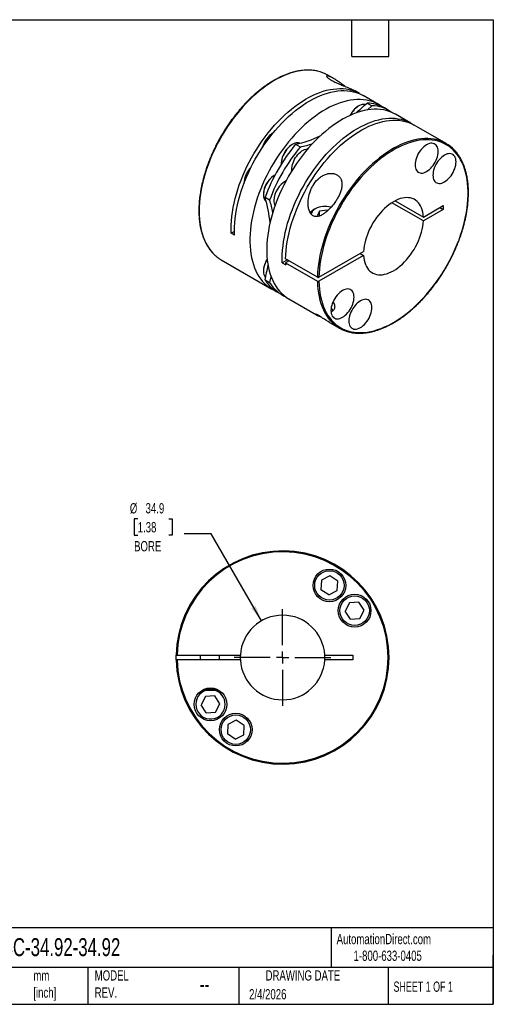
# Model space of a CAD drawing. Header units: millimetres. Extents: x 13 to 546, y 13 to 419.
# Tile 2 of 2: x 350 to 546, y 13 to 419. Entities that reach past the tile are written whole.
import ezdxf

# ---------------------------------------------------------------- set-up
doc = ezdxf.new("R2010")
doc.units = ezdxf.units.MM
doc.header["$LTSCALE"] = 2
doc.linetypes.add('SLD-Center', pattern=[19.05, 15.24, -1.27, 1.27, -1.27])
doc.linetypes.add('SLD-Solid', pattern=[0])
doc.layers.add('CENTER', color=40, linetype='SLD-Center')
doc.layers.add('DIMENSIONS', color=140, linetype='SLD-Solid', lineweight=25)
doc.layers.add('TEXT', color=140, linetype='SLD-Solid', lineweight=25)
doc.styles.add('SLDTEXTSTYLE0', font='TXT', dxfattribs={"width": 0.7})
doc.styles.add('SLDTEXTSTYLE1', font='TXT', dxfattribs={"width": 0.65})
doc.dimstyles.new('SLDDIMSTYLE2', dxfattribs={"dimtxt": 4.316016, "dimasz": 6.604, "dimexe": 0, "dimexo": 0.0625, "dimgap": 1.079004, "dimtad": 0, "dimtih": 1, "dimtoh": 1, "dimdec": 1, "dimrnd": 1e-09, "dimzin": 12, "dimdsep": 46, "dimtxsty": 'SLDTEXTSTYLE0', "dimsah": 1, "dimcen": 0, "dimadec": 0, "dimazin": 3, "dimtfac": 1, "dimtdec": 1, "dimtofl": 0, "dimtmove": 0, "dimatfit": 3, "dimfxl": 0, "dimfrac": 2, "dimtolj": 1, "dimtzin": 12, "dimarcsym": 0})

# ---------------------------------------------------------------- blocks, each defined once
blk = doc.blocks.new('_D_4')
at = {"layer": 'DIMENSIONS'}
for p, q in [((399.24, 213.12), (397.79, 213.12)), ((397.79, 213.12), (397.79, 206.27)), ((412.06, 213.12), (413.51, 213.12)), ((413.51, 213.12), (413.51, 206.27)), ((397.79, 206.27), (399.24, 206.27)), ((413.51, 206.27), (412.06, 206.27)), ((429.61, 206.86), (418.49, 206.86)), ((450.33, 170.96), (429.61, 206.86))]:
    blk.add_line(p, q, dxfattribs=at)
blk.add_solid([(450.33, 170.96), (447.91, 177.19), (446.15, 176.18)], dxfattribs=at)
at = {"layer": 'DIMENSIONS', "char_height": 4.233, "attachment_point": 1, "style": 'SLDTEXTSTYLE0'}
for s, insert in [('%%c', (395.98, 219.55)), ('34.9', (402.49, 219.55)), ('1.38', (399.24, 211.72)), ('BORE', (397.74, 203.9))]:
    blk.add_mtext(s, dxfattribs=dict(at, insert=insert))
blk = doc.blocks.new('SW_CENTERMARKSYMBOL_0')
at = {"layer": 'CENTER', "color": 0}
for p, q in [((0, 5.08), (0, 20.0025)), ((-5.08, 0), (-20.0025, 0)), ((0, 0), (-2.54, 0)), ((0, 0), (0, 2.54)), ((0, 0), (0, -2.54)), ((0, 0), (2.54, 0)), ((5.08, 0), (20.0025, 0)), ((0, -5.08), (0, -20.0025))]:
    blk.add_line(p, q, dxfattribs=at)

msp = doc.modelspace()

# ---------------------------------------------------------------- linework, layer by layer
for p, q in [((479.99, 394.9), (477.73, 396.21)), ((490.88, 388.62), (489.03, 389.68)), ((498.66, 384.13), (492.29, 387.8)), ((490.47, 383.45), (490.33, 383.37)), ((493.96, 384.7), (495.87, 383.6)), ((503.11, 381.55), (501.2, 382.66)), ((512.02, 376.41), (505.66, 380.08)), ((526.59, 368), (513.44, 375.59)), ((463.13, 367.66), (462.99, 367.58)), ((464.45, 367.66), (466.35, 366.56)), ((458.53, 359.87), (458.53, 359.7)), ((455.75, 354.88), (455.61, 354.8)), ((443.06, 351.39), (443.06, 351.33)), ((451.15, 347.08), (451.15, 346.92)), ((451.81, 345.78), (453.72, 344.68)), ((503.46, 343.08), (503.7, 342.94)), ((517.2, 336.03), (504.16, 343.56)), ((505.58, 344.37), (517.2, 337.66)), ((517.2, 337.66), (525.38, 342.39)), ((523.96, 341.57), (525.38, 340.75)), ((525.38, 342.39), (525.38, 340.75)), ((472.56, 341.04), (471.99, 340.71)), ((474.3, 340.03), (473.47, 338.23)), ((473.47, 338.23), (473.94, 337.96)), ((477.42, 340.52), (474.3, 340.03)), ((474.3, 338.06), (474.3, 340.03)), ((477.42, 340.52), (477.74, 340.33)), ((477.42, 340.04), (477.42, 340.52)), ((525.38, 340.75), (517.2, 336.03)), ((439.18, 331.73), (437.8, 330.93)), ((439.21, 330.12), (437.8, 330.93)), ((474.05, 312.76), (492.54, 323.43)), ((492.54, 321.8), (474.05, 311.12)), ((491.13, 322.62), (492.54, 321.8)), ((433.73, 320), (454.66, 307.91)), ((461.04, 319.94), (458.94, 318.73)), ((458.94, 318.73), (460.36, 317.91)), ((473.48, 312.76), (460.33, 320.35)), ((461.75, 319.53), (460.33, 318.71)), ((460.33, 318.71), (473.48, 311.12)), ((451.15, 315.51), (451.15, 315.34)), ((451.81, 311.7), (453.72, 310.59)), ((457.21, 306.44), (459.12, 305.34)), ((461.66, 303.87), (473.1, 297.27)), ((478.51, 294.14), (482.59, 291.79)), ((475.13, 187.74), (474.92, 183.84)), ((478.6, 189.51), (475.13, 187.74)), ((481.87, 187.38), (478.6, 189.51)), ((481.66, 183.49), (481.87, 187.38)), ((478.19, 181.72), (474.92, 183.84)), ((478.19, 181.72), (481.66, 183.49)), ((486.71, 178.44), (484.94, 174.97)), ((487.07, 171.7), (484.94, 174.97)), ((490.6, 178.65), (486.71, 178.44)), ((492.73, 175.38), (490.6, 178.65)), ((490.96, 171.91), (492.73, 175.38)), ((487.07, 171.7), (490.96, 171.91)), ((415.47, 156.84), (441.63, 156.84)), ((441.63, 154.84), (415.47, 154.84)), ((425.06, 156.84), (425.06, 154.84)), ((433.06, 154.84), (433.06, 156.84)), ((476.5, 156.84), (488.06, 156.84)), ((488.06, 154.84), (476.5, 154.84)), ((488.06, 156.84), (488.06, 154.84)), ((425.89, 142.34), (432.66, 142.34)), ((426.7, 142.74), (431.88, 142.74)), ((432.66, 142.34), (432.67, 142.35)), ((427.17, 139.78), (425.4, 136.3)), ((431.06, 139.98), (427.17, 139.78)), ((433.18, 136.71), (431.06, 139.98)), ((427.52, 133.03), (425.4, 136.3)), ((431.41, 133.24), (433.18, 136.71)), ((427.52, 133.03), (431.41, 133.24)), ((436.46, 128.19), (436.25, 124.3)), ((439.93, 129.96), (436.46, 128.19)), ((443.2, 127.84), (439.93, 129.96)), ((443, 123.95), (443.2, 127.84)), ((439.52, 122.18), (436.25, 124.3)), ((439.52, 122.18), (443, 123.95))]:
    msp.add_line(p, q)
at = {"flags": 128}
for points in [[(473.54, 397.84), (473.37, 397.88), (472.14, 398.1), (470.87, 398.23), (469.57, 398.27), (468.24, 398.22), (466.88, 398.08), (465.5, 397.85), (464.09, 397.54), (462.67, 397.13), (461.23, 396.64), (459.77, 396.06), (458.31, 395.4), (456.84, 394.65), (455.37, 393.82), (453.91, 392.92), (452.44, 391.93), (450.98, 390.87), (449.54, 389.74), (448.1, 388.53), (446.69, 387.26), (445.29, 385.92), (443.92, 384.52), (442.57, 383.06), (441.25, 381.55), (439.97, 379.98), (438.72, 378.37), (437.51, 376.7), (436.34, 375), (435.21, 373.26), (434.13, 371.49), (433.09, 369.68), (432.11, 367.85), (431.18, 366), (430.3, 364.13), (429.49, 362.25), (428.73, 360.36), (428.03, 358.46), (427.39, 356.56), (426.81, 354.67), (426.3, 352.78), (425.86, 350.91), (425.48, 349.05), (425.17, 347.21), (424.93, 345.4), (424.75, 343.61), (424.65, 341.86), (424.62, 340.14), (424.65, 338.46), (424.75, 336.83), (424.93, 335.24), (425.17, 333.71), (425.48, 332.23), (425.86, 330.81), (426.3, 329.45), (426.81, 328.15), (427.39, 326.92), (428.03, 325.76), (428.73, 324.67), (429.49, 323.65), (430.3, 322.72), (430.32, 322.7)], [(437.8, 330.93), (437.77, 332.61), (437.81, 334.33), (437.91, 336.08), (438.09, 337.87), (438.33, 339.68), (438.64, 341.52), (439.02, 343.38), (439.47, 345.25), (439.98, 347.14), (440.56, 349.03), (441.2, 350.93), (441.9, 352.83), (442.66, 354.72), (443.48, 356.6), (444.36, 358.47), (445.29, 360.31), (446.27, 362.14), (447.31, 363.95), (448.39, 365.72), (449.52, 367.46), (450.69, 369.16), (451.9, 370.81), (453.15, 372.43), (454.44, 373.99), (455.75, 375.51), (457.1, 376.96), (458.47, 378.36), (459.87, 379.69), (461.28, 380.97), (462.72, 382.17), (464.16, 383.3), (465.62, 384.36), (467.09, 385.34), (468.55, 386.25), (470.02, 387.07), (471.49, 387.82), (472.95, 388.48), (474.4, 389.05), (475.84, 389.55), (477.27, 389.95), (478.67, 390.26), (480.05, 390.49), (481.41, 390.63), (482.74, 390.68), (484.04, 390.64), (485.31, 390.5), (486.54, 390.28), (487.73, 389.98), (488.88, 389.58), (489.98, 389.09), (491.03, 388.52), (491.57, 388.19)], [(439.21, 330.12), (439.18, 331.81), (439.22, 333.54), (439.33, 335.3), (439.51, 337.1), (439.76, 338.93), (440.07, 340.78), (440.46, 342.65), (440.91, 344.54), (441.43, 346.43), (442.01, 348.34), (442.66, 350.25), (443.37, 352.16), (444.14, 354.06), (444.97, 355.95), (445.86, 357.83), (446.8, 359.69), (447.8, 361.53), (448.85, 363.34), (449.94, 365.12), (451.08, 366.86), (452.27, 368.57), (453.49, 370.23), (454.76, 371.85), (456.06, 373.42), (457.39, 374.93), (458.75, 376.39), (460.13, 377.78), (461.54, 379.12), (462.97, 380.38), (464.41, 381.58), (465.87, 382.7), (467.34, 383.75), (468.82, 384.73), (470.29, 385.62), (471.77, 386.43), (473.25, 387.16), (474.72, 387.81), (476.18, 388.37), (477.62, 388.84), (479.05, 389.22), (480.46, 389.52), (481.84, 389.72), (483.2, 389.83), (484.53, 389.86), (485.83, 389.79), (487.1, 389.63), (488.32, 389.38), (489.51, 389.04), (490.65, 388.62), (491.74, 388.1), (492.29, 387.8)], [(499.89, 383.33), (499.3, 383.73), (498.27, 384.34), (497.18, 384.87), (496.06, 385.31), (494.89, 385.66), (493.68, 385.92), (492.43, 386.09), (491.14, 386.18), (489.83, 386.17), (488.48, 386.08), (487.11, 385.89), (485.71, 385.62), (484.3, 385.26), (482.86, 384.81), (481.42, 384.27), (479.96, 383.65), (478.49, 382.94), (477.03, 382.16), (475.56, 381.29), (474.09, 380.34), (472.63, 379.32), (471.18, 378.22), (469.74, 377.05), (468.31, 375.81), (466.9, 374.5), (465.52, 373.14), (464.16, 371.71), (462.83, 370.22), (461.53, 368.68), (460.26, 367.09), (459.03, 365.45), (457.84, 363.77), (456.69, 362.04), (455.59, 360.29), (454.53, 358.5), (453.52, 356.68), (452.56, 354.84), (451.66, 352.98), (450.82, 351.1), (450.03, 349.22), (449.3, 347.32), (448.63, 345.43), (448.02, 343.53), (447.48, 341.64), (447, 339.76), (446.59, 337.89), (446.25, 336.04), (445.97, 334.22), (445.76, 332.42), (445.62, 330.65), (445.55, 328.91), (445.55, 327.21), (445.62, 325.56), (445.76, 323.95), (445.97, 322.39), (446.25, 320.88), (446.59, 319.43), (447, 318.04), (447.48, 316.71), (448.02, 315.44), (448.63, 314.25), (449.3, 313.12), (450.03, 312.07), (450.82, 311.1), (451.66, 310.2), (452.56, 309.38), (453.52, 308.64), (454.53, 307.99), (455.59, 307.42), (455.97, 307.24)], [(505.66, 380.08), (505.27, 380.3), (504.18, 380.83), (503.06, 381.27), (501.89, 381.62), (500.68, 381.88), (499.43, 382.05), (498.14, 382.14), (496.83, 382.13), (495.48, 382.04), (494.11, 381.85), (492.71, 381.58), (491.3, 381.22), (489.86, 380.77), (488.42, 380.23), (486.96, 379.61), (485.5, 378.9), (484.03, 378.12), (482.56, 377.25), (481.09, 376.3), (479.63, 375.28), (478.18, 374.18), (476.74, 373.01), (475.31, 371.77), (473.91, 370.46), (472.52, 369.09), (471.16, 367.66), (469.83, 366.18), (468.53, 364.64), (467.26, 363.05), (466.03, 361.41), (464.84, 359.73), (463.69, 358), (462.59, 356.25), (461.53, 354.46), (460.52, 352.64), (459.57, 350.8), (458.66, 348.94), (457.82, 347.06), (457.03, 345.18), (456.3, 343.28), (455.63, 341.38), (455.02, 339.49), (454.48, 337.6), (454, 335.72), (453.59, 333.85), (453.25, 332), (452.97, 330.18), (452.76, 328.38), (452.62, 326.61), (452.56, 324.87), (452.56, 323.17), (452.62, 321.52), (452.76, 319.91), (452.97, 318.35), (453.25, 316.84), (453.59, 315.39), (454, 314), (454.48, 312.67), (455.02, 311.4), (455.63, 310.21), (456.3, 309.08), (457.03, 308.03), (457.82, 307.05), (458.66, 306.16), (459.57, 305.34), (460.52, 304.6), (461.53, 303.95), (461.66, 303.87)], [(493.2, 383.99), (493.01, 384.03), (492.52, 384.07), (492, 384.03), (491.46, 383.89), (490.9, 383.67), (490.33, 383.36), (489.77, 382.98), (489.21, 382.52), (488.68, 381.99), (488.17, 381.41), (487.7, 380.78), (487.27, 380.1), (487.01, 379.63)], [(495.87, 383.6), (494.08, 381.94), (493.94, 381.82)], [(458.94, 318.73), (458.91, 320.42), (458.95, 322.15), (459.06, 323.91), (459.24, 325.71), (459.48, 327.54), (459.8, 329.39), (460.19, 331.26), (460.64, 333.15), (461.16, 335.05), (461.74, 336.95), (462.39, 338.86), (463.1, 340.77), (463.87, 342.67), (464.7, 344.56), (465.59, 346.44), (466.53, 348.3), (467.53, 350.14), (468.58, 351.95), (469.67, 353.73), (470.81, 355.47), (472, 357.18), (473.22, 358.84), (474.49, 360.46), (475.78, 362.03), (477.11, 363.54), (478.47, 365), (479.86, 366.39), (481.27, 367.73), (482.7, 368.99), (484.14, 370.19), (485.6, 371.31), (487.07, 372.36), (488.54, 373.34), (490.02, 374.23), (491.5, 375.04), (492.98, 375.77), (494.45, 376.42), (495.9, 376.98), (497.35, 377.45), (498.78, 377.83), (500.19, 378.13), (501.57, 378.33), (502.93, 378.45), (504.26, 378.47), (505.56, 378.4), (506.82, 378.24), (508.05, 377.99), (509.23, 377.66), (510.38, 377.23), (511.47, 376.71), (512.52, 376.11), (512.72, 375.98)], [(460.33, 320.35), (460.4, 322.08), (460.54, 323.85), (460.74, 325.65), (461.02, 327.47), (461.36, 329.32), (461.77, 331.19), (462.25, 333.07), (462.79, 334.96), (463.39, 336.85), (464.06, 338.75), (464.79, 340.64), (465.58, 342.53), (466.42, 344.41), (467.32, 346.27), (468.28, 348.11), (469.28, 349.92), (470.34, 351.71), (471.44, 353.47), (472.59, 355.19), (473.78, 356.88), (475.01, 358.52), (476.28, 360.11), (477.57, 361.65), (478.91, 363.14), (480.26, 364.57), (481.65, 365.94), (483.05, 367.25), (484.48, 368.49), (485.92, 369.66), (487.37, 370.76), (488.83, 371.78), (490.29, 372.73), (491.76, 373.6), (493.23, 374.39), (494.7, 375.1), (496.15, 375.72), (497.6, 376.26), (499.03, 376.71), (500.45, 377.08), (501.84, 377.35), (503.22, 377.54), (504.56, 377.64), (505.88, 377.65), (507.17, 377.57), (508.42, 377.4), (509.63, 377.14), (510.8, 376.79), (511.93, 376.35), (513.01, 375.83), (513.44, 375.59)], [(522.45, 369.62), (521.6, 369.8), (520.35, 369.97), (519.06, 370.05), (517.75, 370.05), (516.4, 369.95), (515.03, 369.77), (513.63, 369.49), (512.22, 369.13), (510.78, 368.68), (509.34, 368.14), (507.88, 367.52), (506.41, 366.81), (504.94, 366.02), (503.47, 365.16), (502.01, 364.21), (500.54, 363.18), (499.09, 362.08), (497.65, 360.91), (496.23, 359.67), (494.82, 358.37), (493.44, 357), (492.08, 355.56), (490.74, 354.08), (489.44, 352.53), (488.18, 350.94), (486.95, 349.3), (485.76, 347.62), (484.61, 345.9), (483.5, 344.14), (482.45, 342.35), (481.44, 340.53), (480.48, 338.69), (479.58, 336.83), (478.73, 334.95), (477.94, 333.06), (477.22, 331.17), (476.55, 329.27), (475.94, 327.37), (475.4, 325.48), (474.92, 323.6), (474.51, 321.74), (474.17, 319.89), (473.9, 318.06), (473.69, 316.26), (473.55, 314.49), (473.48, 312.76)], [(466.21, 368.07), (466.12, 368.11), (465.67, 368.25), (465.18, 368.29), (464.66, 368.24), (464.11, 368.11), (463.55, 367.89), (462.99, 367.58), (462.42, 367.19), (461.87, 366.73), (461.34, 366.21), (460.83, 365.63), (460.36, 364.99), (459.93, 364.32), (459.55, 363.62), (459.22, 362.89), (458.95, 362.16), (458.75, 361.44), (458.61, 360.72), (458.54, 360.03), (458.54, 359.47)], [(462.87, 356.7), (462.85, 357.21), (462.88, 357.88), (462.98, 358.59), (463.16, 359.31), (463.39, 360.04), (463.69, 360.77), (464.05, 361.48), (464.45, 362.17), (464.9, 362.82), (465.39, 363.43), (465.91, 363.99), (466.46, 364.48), (467.02, 364.91), (467.58, 365.25), (468.15, 365.52), (468.7, 365.7), (469.23, 365.79), (469.5, 365.8)], [(474.05, 311.12), (474.12, 309.47), (474.26, 307.86), (474.47, 306.3), (474.74, 304.8), (475.09, 303.35), (475.5, 301.96), (475.98, 300.64), (476.52, 299.38), (477.13, 298.19), (477.8, 297.07), (478.54, 296.02), (479.33, 295.05), (480.18, 294.16), (481.09, 293.35), (482.05, 292.62), (483.06, 291.98), (484.12, 291.42), (485.23, 290.95), (486.38, 290.57), (487.58, 290.28), (488.81, 290.07), (490.08, 289.96), (491.39, 289.93), (492.72, 290), (494.08, 290.15), (495.47, 290.4), (496.88, 290.73), (498.3, 291.16), (499.75, 291.67), (501.2, 292.26), (502.66, 292.94), (504.13, 293.71), (505.59, 294.56), (507.06, 295.48), (508.52, 296.49), (509.97, 297.57), (511.41, 298.72), (512.84, 299.94), (514.25, 301.23), (515.64, 302.59), (517, 304), (518.33, 305.48), (519.64, 307.01), (520.91, 308.59), (522.15, 310.22), (523.34, 311.89), (524.5, 313.6), (525.61, 315.35), (526.67, 317.13), (527.68, 318.95), (528.64, 320.78), (529.55, 322.64), (530.4, 324.51), (531.19, 326.39), (531.93, 328.29), (532.6, 330.18), (533.21, 332.07), (533.76, 333.96), (534.24, 335.84), (534.65, 337.71), (535, 339.55), (535.28, 341.38), (535.48, 343.18), (535.62, 344.94), (535.69, 346.68), (535.69, 348.37), (535.62, 350.02), (535.48, 351.63), (535.28, 353.19), (535, 354.69), (534.65, 356.14), (534.24, 357.53), (533.76, 358.85), (533.21, 360.11), (532.6, 361.3), (531.93, 362.42), (531.19, 363.46), (530.4, 364.43), (529.55, 365.32), (528.64, 366.13), (527.68, 366.85), (526.67, 367.49), (525.61, 368.05), (524.5, 368.52), (523.34, 368.9), (522.15, 369.19), (520.91, 369.4), (519.64, 369.51), (518.33, 369.53), (517, 369.46), (515.64, 369.31), (514.25, 369.06), (512.84, 368.72), (511.41, 368.3), (509.97, 367.79), (508.52, 367.19), (507.06, 366.51), (505.59, 365.74), (504.13, 364.89), (502.66, 363.96), (501.2, 362.96), (499.75, 361.88), (498.3, 360.72), (496.88, 359.5), (495.47, 358.21), (494.08, 356.85), (492.72, 355.44), (491.39, 353.96), (490.08, 352.43), (488.81, 350.85), (487.58, 349.22), (486.38, 347.54), (485.23, 345.83), (484.12, 344.08), (483.06, 342.3), (482.05, 340.48), (481.09, 338.65), (480.18, 336.79), (479.33, 334.92), (478.54, 333.04), (477.8, 331.14), (477.13, 329.25), (476.52, 327.36), (475.98, 325.47), (475.5, 323.59), (475.09, 321.72), (474.74, 319.88), (474.47, 318.05), (474.26, 316.26), (474.12, 314.49), (474.05, 312.76)], [(523.32, 364.69), (523.28, 365.33), (523.18, 365.93), (523.01, 366.47), (522.77, 366.94), (522.47, 367.33), (522.12, 367.65), (521.71, 367.89), (521.26, 368.04), (520.76, 368.1), (520.24, 368.07), (519.69, 367.95), (519.12, 367.74), (518.54, 367.45), (517.97, 367.07), (517.4, 366.63), (516.85, 366.11), (516.33, 365.53), (515.83, 364.91), (515.38, 364.23), (514.97, 363.53), (514.62, 362.8), (514.32, 362.06), (514.08, 361.31), (513.91, 360.58), (513.81, 359.86), (513.77, 359.18), (513.81, 358.54), (513.91, 357.94), (514.08, 357.4), (514.32, 356.93), (514.62, 356.54), (514.97, 356.22), (515.38, 355.98), (515.83, 355.83), (516.33, 355.77), (516.85, 355.8), (517.4, 355.92), (517.97, 356.13), (518.54, 356.42), (519.12, 356.8), (519.69, 357.24), (520.24, 357.76), (520.76, 358.34), (521.26, 358.96), (521.71, 359.64), (522.12, 360.34), (522.47, 361.07), (522.77, 361.81), (523.01, 362.56), (523.18, 363.29), (523.28, 364.01), (523.32, 364.69)], [(530.7, 360.43), (530.66, 361.07), (530.56, 361.67), (530.39, 362.2), (530.15, 362.67), (529.85, 363.07), (529.5, 363.39), (529.09, 363.63), (528.64, 363.77), (528.14, 363.83), (527.62, 363.8), (527.07, 363.68), (526.5, 363.48), (525.92, 363.18), (525.35, 362.81), (524.78, 362.36), (524.23, 361.85), (523.71, 361.27), (523.21, 360.64), (522.76, 359.97), (522.35, 359.27), (522, 358.54), (521.7, 357.79), (521.46, 357.05), (521.29, 356.32), (521.19, 355.6), (521.15, 354.92), (521.19, 354.27), (521.29, 353.68), (521.46, 353.14), (521.7, 352.67), (522, 352.27), (522.35, 351.96), (522.76, 351.72), (523.21, 351.57), (523.71, 351.51), (524.23, 351.54), (524.78, 351.66), (525.35, 351.87), (525.92, 352.16), (526.5, 352.53), (527.07, 352.98), (527.62, 353.5), (528.14, 354.07), (528.64, 354.7), (529.09, 355.37), (529.5, 356.08), (529.85, 356.81), (530.15, 357.55), (530.39, 358.29), (530.56, 359.03), (530.66, 359.74), (530.7, 360.43)], [(455.95, 354.99), (455.61, 354.8), (455.04, 354.41), (454.49, 353.95), (453.96, 353.43), (453.45, 352.84), (452.98, 352.21), (452.55, 351.54), (452.17, 350.83), (451.84, 350.11), (451.57, 349.38), (451.37, 348.65), (451.23, 347.94), (451.16, 347.25), (451.16, 346.6), (451.23, 345.99), (451.37, 345.43), (451.57, 344.94), (451.84, 344.52), (452.17, 344.18), (452.34, 344.04)], [(517.2, 337.66), (517.11, 338.69), (516.95, 339.66), (516.72, 340.57), (516.43, 341.43), (516.07, 342.21), (515.64, 342.93), (515.15, 343.56), (514.61, 344.12), (514, 344.6), (513.35, 344.99), (512.65, 345.3), (511.9, 345.51), (511.11, 345.64), (510.29, 345.67), (509.43, 345.62), (508.55, 345.47), (507.65, 345.23), (506.73, 344.9), (505.81, 344.49), (504.87, 343.99), (503.94, 343.41), (503.01, 342.75), (502.09, 342.02), (501.19, 341.22), (500.31, 340.35), (499.46, 339.42), (498.63, 338.43), (497.85, 337.4), (497.1, 336.32), (496.39, 335.21), (495.74, 334.06), (495.14, 332.89), (494.59, 331.69), (494.1, 330.49), (493.68, 329.29), (493.32, 328.08), (493.02, 326.89), (492.79, 325.71), (492.63, 324.56), (492.54, 323.43)], [(492.54, 321.8), (492.63, 320.78), (492.79, 319.8), (493.02, 318.89), (493.32, 318.04), (493.68, 317.25), (494.1, 316.54), (494.59, 315.9), (495.14, 315.34), (495.74, 314.86), (496.39, 314.47), (497.1, 314.17), (497.85, 313.95), (498.63, 313.83), (499.46, 313.79), (500.31, 313.85), (501.19, 314), (502.09, 314.23), (503.01, 314.56), (503.94, 314.97), (504.87, 315.47), (505.81, 316.05), (506.73, 316.71), (507.65, 317.44), (508.55, 318.25), (509.43, 319.11), (510.29, 320.04), (511.11, 321.03), (511.9, 322.06), (512.65, 323.14), (513.35, 324.26), (514, 325.41), (514.61, 326.58), (515.15, 327.77), (515.64, 328.97), (516.07, 330.18), (516.43, 331.38), (516.72, 332.57), (516.95, 333.75), (517.11, 334.91), (517.2, 336.03)], [(452.73, 320.25), (452.55, 319.96), (452.17, 319.26), (451.84, 318.53), (451.57, 317.8), (451.37, 317.08), (451.23, 316.36), (451.16, 315.68), (451.16, 315.02), (451.23, 314.41), (451.37, 313.86), (451.57, 313.37), (451.84, 312.95), (452.05, 312.71)], [(454.29, 313.15), (454.26, 312.98), (453.72, 310.59)], [(473.48, 311.12), (473.55, 309.47), (473.69, 307.85), (473.9, 306.29), (474.17, 304.78), (474.51, 303.33), (474.92, 301.94), (475.4, 300.61), (475.94, 299.34), (476.55, 298.14), (477.22, 297.02), (477.94, 295.96), (478.73, 294.99), (479.05, 294.64)], [(488.59, 304.55), (488.56, 305.19), (488.45, 305.79), (488.28, 306.32), (488.05, 306.79), (487.75, 307.19), (487.39, 307.51), (486.98, 307.74), (486.53, 307.89), (486.04, 307.95), (485.51, 307.92), (484.96, 307.8), (484.4, 307.59), (483.82, 307.3), (483.24, 306.93), (482.68, 306.48), (482.13, 305.97), (481.6, 305.39), (481.11, 304.76), (480.65, 304.09), (480.25, 303.38), (479.89, 302.65), (479.59, 301.91), (479.36, 301.17), (479.19, 300.43), (479.08, 299.72), (479.05, 299.04), (479.08, 298.39), (479.19, 297.8), (479.36, 297.26), (479.59, 296.79), (479.89, 296.39), (480.25, 296.07), (480.65, 295.84), (481.11, 295.69), (481.6, 295.63), (482.13, 295.66), (482.68, 295.78), (483.24, 295.99), (483.82, 296.28), (484.4, 296.65), (484.96, 297.1), (485.51, 297.61), (486.04, 298.19), (486.53, 298.82), (486.98, 299.49), (487.39, 300.2), (487.75, 300.93), (488.05, 301.67), (488.28, 302.41), (488.45, 303.15), (488.56, 303.86), (488.59, 304.55)], [(491.2, 303.04), (490.63, 302.67), (490.06, 302.22), (489.51, 301.71), (488.98, 301.13), (488.49, 300.5), (488.04, 299.83), (487.63, 299.12), (487.27, 298.39), (486.97, 297.65), (486.74, 296.91), (486.57, 296.17), (486.46, 295.46), (486.43, 294.77), (486.46, 294.13), (486.57, 293.53), (486.74, 293), (486.97, 292.53), (487.27, 292.13), (487.63, 291.81), (488.04, 291.58), (488.49, 291.43), (488.98, 291.37), (489.51, 291.4), (490.06, 291.52), (490.63, 291.73), (491.2, 292.02), (491.78, 292.39), (492.34, 292.84), (492.89, 293.35), (493.42, 293.93), (493.91, 294.56), (494.37, 295.23), (494.77, 295.94), (495.13, 296.67), (495.43, 297.41), (495.66, 298.15), (495.83, 298.88), (495.94, 299.6), (495.97, 300.28), (495.94, 300.93), (495.83, 301.52), (495.66, 302.06), (495.43, 302.53), (495.13, 302.93), (494.77, 303.25), (494.37, 303.48), (493.91, 303.63), (493.42, 303.69), (492.89, 303.66), (492.34, 303.54), (491.78, 303.33), (491.2, 303.04)], [(478.51, 294.15), (477.84, 294.54), (476.96, 295.1), (476.31, 295.52), (475.61, 295.97), (475.13, 296.28), (474.64, 296.6), (473.94, 297.02), (473.59, 297.23), (473.27, 297.4), (472.83, 297.6), (472.68, 297.66), (472.6, 297.66), (472.62, 297.59), (472.79, 297.46), (473.18, 297.22), (473.76, 296.92), (473.76, 296.92)], [(415.07, 154.84), (415.06, 155.93), (415.07, 156.84)]]:
    msp.add_lwpolyline(points, dxfattribs=at)
for centre, radius in [((478.4, 185.61), 6.75), ((478.4, 185.61), 6.07), ((488.83, 175.18), 6.75), ((488.83, 175.18), 6.07), ((429.29, 136.51), 6.75), ((439.73, 126.07), 6.75), ((439.73, 126.07), 6.07)]:
    msp.add_circle(centre, radius)
for centre, radius, start, end in [((470.21, 383.14), 15.07, 60.1068, 77.2576), ((495.29, 375.49), 9.3, 122.2002, 153.8142), ((432.02, 450.23), 90.17, 309.4039, 313.3884), ((493.42, 368.92), 15.79, 60.4638, 88.0296), ((495.41, 368.15), 15.46, 54.6636, 88.2763), ((460.87, 363.63), 10.47, 122.3916, 164.6598), ((454.37, 413.72), 47.15, 282.3438, 295.4462), ((522.12, 319.78), 74.96, 140.2997, 159.7003), ((524.03, 318.67), 74.96, 140.2997, 159.7003), ((468.16, 359.45), 9.64, 122.4803, 177.5251), ((457.42, 408.54), 42.93, 282.012, 289.0694), ((519.12, 355.07), 14.93, 43.2144, 77.136), ((453.54, 350.88), 10.5, 135.3693, 177.2107), ((460.78, 346.67), 9.64, 122.4803, 177.5251), ((465.19, 344.09), 9.73, 118.7328, 178.0069), ((406.87, 331.48), 47.16, 4.5488, 17.6503), ((412.88, 331.42), 42.94, 10.9255, 17.9821), ((459.62, 344.29), 4.16, 178.0776, 208.116), ((476.62, 333.12), 8.9, 74.1223, 117.1473), ((484.75, 344.73), 19.04, 354.6042, 355.6186), ((473.99, 336.99), 4.22, 118.2049, 146.2349), ((473.77, 338.4), 2.9, 114.6563, 172.6042), ((441.26, 333), 15.03, 223.2437, 239.9187), ((460.31, 315.19), 9.17, 145.9307, 178.0476), ((364.08, 332.58), 90.19, 346.6107, 350.5966), ((499.71, 319.5), 39.39, 181.1374, 182.3055), ((465.21, 320.05), 15.79, 211.9613, 239.5406), ((466.87, 318.72), 15.46, 211.7143, 245.3409), ((490.06, 304.73), 14.94, 222.4911, 257.3094), ((459.06, 155.84), 44, 181.3023, 178.6977), ((459.06, 155.84), 43.6, 181.3142, 178.6858), ((459.06, 155.84), 17.46, 3.2829, 176.7171), ((459.06, 155.84), 17.46, 176.7171, 183.2829), ((459.06, 155.84), 17.46, 183.2829, 356.7171), ((459.06, 155.84), 17.46, 356.7171, 3.2829), ((429.29, 136.51), 6.07, 106.1695, 0), ((429.29, 136.51), 6.07, 0, 73.8305)]:
    msp.add_arc(centre, radius, start, end)
for points, knots in [([(473.46, 397.86), (473.28, 397.91), (472.71, 398.04), (471.73, 398.18), (470.51, 398.29), (469.27, 398.32), (467.99, 398.26), (466.69, 398.12), (465.37, 397.9), (464.03, 397.61), (462.68, 397.23), (461.31, 396.77), (459.93, 396.24), (458.54, 395.63), (457.14, 394.95), (455.75, 394.19), (454.35, 393.36), (452.96, 392.45), (451.57, 391.48), (450.19, 390.45), (448.82, 389.34), (447.47, 388.18), (446.13, 386.96), (444.81, 385.67), (443.51, 384.34), (442.24, 382.95), (441, 381.51), (439.78, 380.03), (438.6, 378.5), (437.45, 376.93), (436.34, 375.32), (435.26, 373.68), (434.23, 372.01), (433.24, 370.31), (432.29, 368.58), (431.39, 366.84), (430.54, 365.08), (429.74, 363.3), (428.99, 361.51), (428.3, 359.72), (427.66, 357.92), (427.07, 356.13), (426.55, 354.33), (426.08, 352.55), (425.67, 350.77), (425.32, 349.01), (425.03, 347.27), (424.8, 345.55), (424.63, 343.86), (424.53, 342.19), (424.49, 340.55), (424.51, 338.95), (424.59, 337.39), (424.74, 335.86), (424.95, 334.39), (425.22, 332.95), (425.56, 331.57), (425.95, 330.25), (426.4, 328.97), (426.92, 327.76), (427.49, 326.61), (428.12, 325.52), (428.8, 324.5), (429.51, 323.57), (430.02, 323.02), (430.26, 322.75)], [0, 0, 0, 0, 0.007675, 0.023603, 0.039547, 0.05551, 0.07149, 0.087486, 0.103497, 0.11952, 0.135552, 0.151591, 0.167636, 0.183685, 0.199736, 0.215787, 0.231839, 0.24789, 0.263941, 0.279989, 0.296037, 0.312082, 0.328126, 0.344169, 0.36021, 0.37625, 0.392288, 0.408325, 0.424362, 0.440397, 0.456432, 0.472467, 0.488501, 0.504535, 0.520569, 0.536603, 0.552637, 0.568672, 0.584708, 0.600745, 0.616782, 0.632821, 0.648861, 0.664902, 0.680945, 0.69699, 0.713036, 0.729085, 0.745135, 0.761187, 0.777241, 0.793296, 0.809353, 0.82541, 0.841467, 0.857522, 0.873574, 0.889622, 0.905663, 0.921695, 0.937716, 0.953723, 0.969714, 0.985688, 1, 1, 1, 1]), ([(479.13, 395.36), (478.87, 395.49), (478.37, 395.73), (477.77, 395.91), (477.4, 395.95), (477.23, 395.86), (477.22, 395.71), (477.33, 395.5), (477.57, 395.24), (477.93, 394.93), (478.41, 394.59), (479.02, 394.21), (479.76, 393.8), (480.63, 393.36), (481.59, 392.92), (482.58, 392.49), (483.61, 392.06), (484.68, 391.63), (485.8, 391.18), (486.89, 390.72), (487.97, 390.24), (488.7, 389.88), (488.98, 389.71), (489.02, 389.68)], [0, 0, 0, 0, 0.063014, 0.12382, 0.18623, 0.228784, 0.272196, 0.310573, 0.349825, 0.386694, 0.424533, 0.462794, 0.502255, 0.54468, 0.588664, 0.631038, 0.674639, 0.724843, 0.776473, 0.839189, 0.903631, 0.985683, 1, 1, 1, 1]), ([(484.83, 391.56), (484.82, 391.58), (484.53, 391.79), (483.98, 392.2), (483.19, 392.78), (482.42, 393.33), (481.45, 394), (480.54, 394.58), (479.71, 395.07), (479.32, 395.27), (479.13, 395.36)], [0, 0, 0, 0, 0.006676, 0.129191, 0.251769, 0.379058, 0.506366, 0.749699, 0.874857, 1, 1, 1, 1]), ([(486.86, 290.14), (487.04, 290.09), (487.61, 289.96), (488.59, 289.81), (489.81, 289.7), (491.05, 289.68), (492.33, 289.74), (493.62, 289.88), (494.94, 290.09), (496.28, 290.39), (497.64, 290.77), (499.01, 291.22), (500.39, 291.76), (501.78, 292.37), (503.17, 293.05), (504.57, 293.81), (505.97, 294.64), (507.36, 295.54), (508.75, 296.51), (510.13, 297.55), (511.5, 298.65), (512.85, 299.82), (514.19, 301.04), (515.51, 302.32), (516.8, 303.66), (518.07, 305.05), (519.32, 306.49), (520.54, 307.97), (521.72, 309.5), (522.87, 311.07), (523.98, 312.68), (525.05, 314.32), (526.09, 315.99), (527.08, 317.69), (528.02, 319.41), (528.92, 321.16), (529.77, 322.92), (530.57, 324.7), (531.32, 326.48), (532.02, 328.28), (532.66, 330.07), (533.24, 331.87), (533.77, 333.66), (534.24, 335.45), (534.65, 337.22), (535, 338.98), (535.29, 340.73), (535.52, 342.45), (535.68, 344.14), (535.79, 345.81), (535.83, 347.45), (535.81, 349.05), (535.72, 350.61), (535.58, 352.13), (535.37, 353.61), (535.1, 355.04), (534.76, 356.42), (534.37, 357.75), (533.91, 359.02), (533.4, 360.24), (532.83, 361.39), (532.2, 362.48), (531.52, 363.5), (530.81, 364.43), (530.3, 364.98), (530.06, 365.24)], [0, 0, 0, 0, 0.0076749, 0.0236026, 0.0395473, 0.0555099, 0.0714901, 0.0874864, 0.103497, 0.1195195, 0.1355517, 0.1515913, 0.1676362, 0.1836847, 0.1997355, 0.2157873, 0.2318392, 0.2478904, 0.2639405, 0.2799893, 0.2960366, 0.3120823, 0.3281264, 0.3441689, 0.3602099, 0.3762496, 0.392288, 0.4083253, 0.4243617, 0.4403973, 0.4564322, 0.4724666, 0.4885007, 0.5045347, 0.5205687, 0.5366029, 0.5526374, 0.5686724, 0.584708, 0.6007445, 0.6167819, 0.6328205, 0.6488604, 0.6649018, 0.6809448, 0.6969895, 0.7130361, 0.7290845, 0.7451348, 0.761187, 0.7772409, 0.7932963, 0.8093529, 0.82541, 0.8414666, 0.8575217, 0.8735739, 0.8896216, 0.9056626, 0.9216948, 0.9377158, 0.9537231, 0.9697144, 0.9856881, 1, 1, 1, 1]), ([(471.64, 350.71), (471.35, 350.23), (471.09, 349.74), (470.64, 348.72), (470.44, 348.2), (469.94, 346.62), (469.72, 345.55), (469.59, 343.91), (469.58, 343.36), (469.63, 342.28), (469.69, 341.75), (469.85, 340.97), (469.92, 340.71), (470.08, 340.21), (470.18, 339.97), (470.39, 339.51), (470.52, 339.29), (470.8, 338.88), (470.96, 338.7), (471.3, 338.37), (471.49, 338.23), (471.89, 338.02), (472.1, 337.93), (472.76, 337.78), (473.2, 337.79), (474.11, 337.97), (474.55, 338.13), (475.2, 338.45), (475.42, 338.57), (475.84, 338.83), (476.05, 338.97), (476.66, 339.4), (477.06, 339.71), (477.84, 340.4), (478.22, 340.77), (479.34, 341.93), (480.03, 342.77), (480.99, 344.13), (481.3, 344.6), (481.87, 345.54), (482.13, 346.03), (482.49, 346.76), (482.6, 347.01), (482.81, 347.51), (482.91, 347.77), (483.18, 348.53), (483.32, 349.03), (483.47, 349.8), (483.51, 350.05), (483.57, 350.55), (483.59, 350.8), (483.59, 351.53), (483.54, 352.01), (483.38, 352.68), (483.31, 352.9), (483.14, 353.31), (483.04, 353.51), (482.69, 354.08), (482.4, 354.42), (481.7, 354.98), (481.31, 355.2), (480.65, 355.44), (480.42, 355.51), (479.95, 355.6), (479.71, 355.64), (479.22, 355.66), (478.97, 355.66), (478.46, 355.63), (478.2, 355.6), (477.44, 355.45), (476.93, 355.29), (476.19, 354.98), (475.94, 354.86), (475.46, 354.6), (475.23, 354.46), (474.78, 354.16), (474.55, 353.99), (474.12, 353.65), (473.91, 353.47), (472.9, 352.53), (472.21, 351.66), (471.64, 350.71)], [0, 0, 0, 0, 0.03125, 0.03125, 0.0625, 0.0625, 0.125, 0.125, 0.15625, 0.15625, 0.1875, 0.1875, 0.203125, 0.203125, 0.21875, 0.21875, 0.234375, 0.234375, 0.25, 0.25, 0.265625, 0.265625, 0.28125, 0.28125, 0.3125, 0.3125, 0.34375, 0.34375, 0.359375, 0.359375, 0.375, 0.375, 0.40625, 0.40625, 0.4375, 0.4375, 0.5, 0.5, 0.53125, 0.53125, 0.5625, 0.5625, 0.578125, 0.578125, 0.59375, 0.59375, 0.625, 0.625, 0.640625, 0.640625, 0.65625, 0.65625, 0.6875, 0.6875, 0.703125, 0.703125, 0.71875, 0.71875, 0.75, 0.75, 0.78125, 0.78125, 0.796875, 0.796875, 0.8125, 0.8125, 0.828125, 0.828125, 0.84375, 0.84375, 0.875, 0.875, 0.890625, 0.890625, 0.90625, 0.90625, 0.921875, 0.921875, 0.9375, 0.9375, 1, 1, 1, 1]), ([(473.48, 312.76), (473.56, 312.71), (473.66, 312.69), (473.87, 312.69), (473.98, 312.71), (474.05, 312.76)], [0, 0, 0, 0, 0.5, 0.5, 1, 1, 1, 1]), ([(474.05, 311.12), (473.98, 311.08), (473.87, 311.05), (473.66, 311.05), (473.56, 311.08), (473.48, 311.12)], [0, 0, 0, 0, 0.5, 0.5, 1, 1, 1, 1]), ([(479.85, 302.5), (479.93, 302.42), (480.22, 302.13), (480.47, 301.58), (480.59, 300.94), (480.59, 300.4), (480.47, 299.86), (480.24, 299.36), (479.89, 298.95), (479.51, 298.66), (479.22, 298.55), (479.11, 298.51)], [0, 0, 0, 0, 0.065322, 0.251969, 0.359828, 0.46769, 0.587006, 0.706223, 0.81641, 0.926549, 1, 1, 1, 1]), ([(473.76, 296.92), (473.81, 296.9), (474.04, 296.78), (474.48, 296.57), (474.96, 296.35), (475.17, 296.26)], [0, 0, 0, 0, 0.119772, 0.595749, 1, 1, 1, 1]), ([(479.88, 298.97), (479.86, 299.06), (479.81, 299.24), (479.69, 299.49), (479.54, 299.68), (479.38, 299.79), (479.23, 299.83), (479.15, 299.81), (479.12, 299.8)], [0, 0, 0, 0, 0.205162, 0.405981, 0.572867, 0.740412, 0.892985, 1, 1, 1, 1]), ([(415.07, 156.84), (415.07, 156.84), (415.12, 156.84), (415.26, 156.84), (415.37, 156.84), (415.47, 156.84)], [0, 0, 0, 0, 0.5, 0.5, 1, 1, 1, 1]), ([(415.47, 154.84), (415.37, 154.84), (415.26, 154.84), (415.12, 154.84), (415.07, 154.84), (415.07, 154.84)], [0, 0, 0, 0, 0.5, 0.5, 1, 1, 1, 1])]:
    msp.add_open_spline(points, degree=3, knots=knots)
at = {"layer": 'TEXT'}
for p, q in [((12.7, 419.1), (546.1, 419.1)), ((487.68, 403.86), (487.68, 419.1)), ((502.92, 403.86), (502.92, 419.1)), ((546.1, 419.1), (546.1, 12.7)), ((487.68, 403.86), (502.92, 403.86)), ((546.1, 44.25), (12.7, 44.25)), ((479.15, 44.25), (479.15, 27.94)), ((546.1, 12.7), (546.1, 33.02)), ((546.1, 27.94), (12.7, 27.94)), ((378.6, 27.94), (378.6, 12.7)), ((440.93, 27.94), (440.93, 12.7)), ((502.7, 27.94), (502.7, 12.7)), ((12.7, 12.7), (546.1, 12.7))]:
    msp.add_line(p, q, dxfattribs=at)

# ---------------------------------------------------------------- block references
at = {"layer": 'CENTER'}
msp.add_blockref('SW_CENTERMARKSYMBOL_0', (459.06, 155.84), dxfattribs=at)

# ---------------------------------------------------------------- texts
at = {"layer": 'TEXT'}
for s, insert, char_height, attachment_point, style in [('AutomationDirect.com', (481.39, 41.75), 4.2333, 1, 'SLDTEXTSTYLE0'), ('SHDS-88C-34.92-34.92', (318.42, 40), 7.4083, 1, 'SLDTEXTSTYLE0'), ('1-800-633-0405', (488.38, 34.87), 4.2333, 1, 'SLDTEXTSTYLE0'), ('mm^J[inch]', (356.13, 26.72), 4.233, 1, 'SLDTEXTSTYLE0'), ('MODEL ^JREV.', (381.47, 26.73), 4.2333, 1, 'SLDTEXTSTYLE0'), ('DRAWING DATE', (467.45, 26.73), 4.2333, 2, 'SLDTEXTSTYLE0'), ('--', (424.86, 24.15), 6.35, 1, 'SLDTEXTSTYLE0'), ('SHEET 1 OF 1', (504.88, 22.1), 4.2333, 1, 'SLDTEXTSTYLE1'), ('2/4/2026', (445.23, 18.98), 4.233, 1, 'SLDTEXTSTYLE0')]:
    msp.add_mtext(s, dxfattribs=dict(at, insert=insert, char_height=char_height, attachment_point=attachment_point, style=style))

# ---------------------------------------------------------------- dimensions: what is measured, and where the dimension line sits
at = {"layer": 'DIMENSIONS'}
dim = msp.add_diameter_dim_2p(p1=(467.79, 140.72), p2=(450.33, 170.96), text='<>\\PBORE', dimstyle='SLDDIMSTYLE2', dxfattribs=at)
dim.commit()
dim.dimension.update_dxf_attribs({"geometry": '_D_4', "text_midpoint": (405.65, 209.09), "dimtype": 163})

doc.saveas('drawing.dxf')
